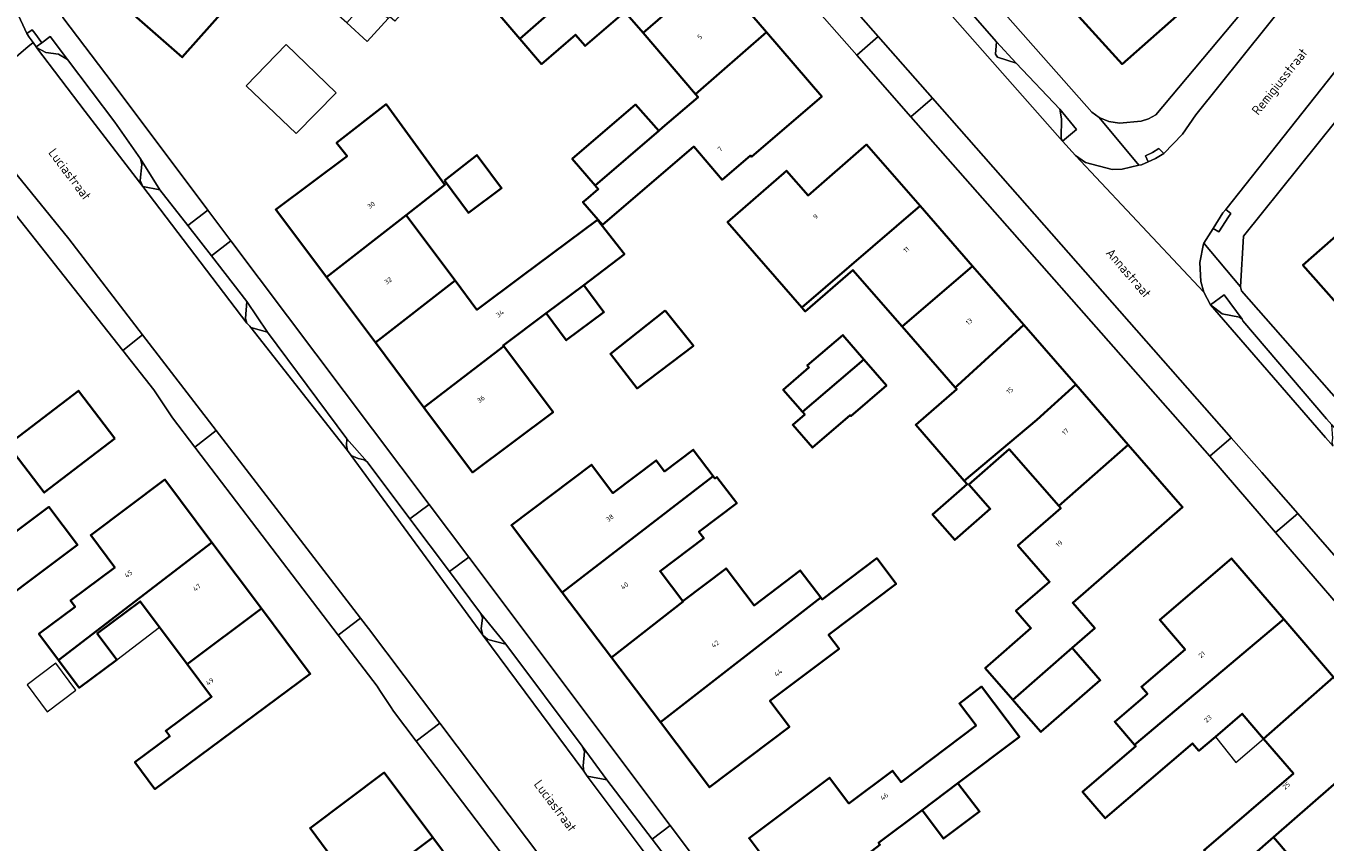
# Model space of a CAD drawing. Header units: metres. Extents: x 183400 to 185591, y 327112 to 329102.
# Tile 25 of 107: x 184040 to 184137, y 327654 to 327714. Entities that reach past the tile are written whole.
import ezdxf

# ---------------------------------------------------------------- set-up
doc = ezdxf.new("R2010")
doc.units = ezdxf.units.M
for name, color, linetype, lineweight in [('B-WE-GR-GROENVOORZIENING-GV', 80, 'Continuous', 18), ('B-WE-GR-HAAG-GV', 90, 'GR-HAAG1', 13), ('B-WE-OG-BEBOUWING-GV', 7, 'Continuous', 35), ('B-WE-OG-BEBOUWING_HUISNUMMER-T18', 10, 'Continuous', 18), ('B-WE-OG-BEBOUWING_LUIFEL-GV', 7, 'Continuous', 18), ('B-WE-OG-BEBOUWING_OVERIG-GV', 7, 'Continuous', 18), ('B-WE-OG-BEBOUWING_STRAATNAAM-T35', 50, 'Continuous', 35), ('B-WE-OG-TERREIN_ERF-GV', 7, 'Continuous', 18), ('B-WE-VH-VERHARDING_ASFALT-GV', 252, 'Continuous', 18), ('B-WE-VH-VERHARDING_BETON-GV', 252, 'Continuous', 18), ('B-WE-VH-VERHARDING_BETONSTRAATSTEEN-GV', 252, 'Continuous', 18), ('B-WE-VH-VERHARDING_TEGEL-GV', 252, 'Continuous', 18)]:
    doc.layers.add(name, color=color, linetype=linetype, lineweight=lineweight)
doc.styles.add('NLCS-ISO-M200-T25', font='NLCS-ISO.ttf')
doc.linetypes.add('GR-HAAG1', pattern='A,6,[176,NLCS.SHX,S=0.125,R=0,X=0,Y=0],-2', length=8)

msp = doc.modelspace()

# ---------------------------------------------------------------- linework, layer by layer
at = {"layer": 'B-WE-GR-GROENVOORZIENING-GV', "flags": 128}
for points in [[(184040.613, 327712.849), (184041.296, 327712.496), (184042.243, 327712.358), (184042.909, 327711.959), (184041.613, 327713.677), (184041.001, 327713.216), (184040.579, 327712.898), (184040.613, 327712.849)], [(184112.13, 327713.29), (184112.08, 327712.37), (184112.21, 327712.13), (184113.62, 327711.68), (184112.13, 327713.29)], [(184117.07, 327705.87), (184118.114, 327706.75), (184116.85, 327708.25), (184116.98, 327707.53), (184116.96, 327706.09), (184117.07, 327705.87)], [(184049.8, 327702.26), (184048.35, 327704.57), (184048.45, 327704.15), (184048.33, 327702.95), (184048.54, 327702.5), (184049.8, 327702.26)], [(184128.1, 327693.69), (184128.96, 327693.02), (184130.25, 327692.77), (184130.45, 327692.62), (184129.117, 327694.436), (184128.1, 327693.69)], [(184056.583, 327691.985), (184057.82, 327691.65), (184056.27, 327693.94), (184056.19, 327692.66), (184056.28, 327692.32), (184056.492, 327692.094), (184056.583, 327691.985)], [(184064.051, 327682.46), (184064.57, 327682.22), (184065.03, 327682.12), (184065.24, 327681.98), (184063.73, 327683.7), (184063.7, 327683.19), (184063.785, 327682.82), (184064.051, 327682.46)], [(184073.86, 327669.07), (184074.23, 327668.73), (184075.58, 327668.4), (184073.7, 327670.69), (184073.84, 327670.35), (184073.74, 327669.53), (184073.86, 327669.07)], [(184081.26, 327660.8), (184081.44, 327660.39), (184081.33, 327659.33), (184081.382, 327658.927), (184081.64, 327658.56), (184083.1, 327658.27), (184081.26, 327660.8)]]:
    msp.add_lwpolyline(points, close=True, dxfattribs=at)
at = {"layer": 'B-WE-GR-HAAG-GV', "flags": 128}
for points in [[(184040.579, 327712.898), (184040.613, 327712.849), (184041.296, 327712.496), (184042.243, 327712.358), (184042.909, 327711.959), (184041.613, 327713.677), (184041.001, 327713.216), (184040.579, 327712.898)], [(184112.13, 327713.29), (184112.08, 327712.37), (184112.21, 327712.13), (184113.62, 327711.68), (184112.13, 327713.29)], [(184117.07, 327705.87), (184118.114, 327706.75), (184116.85, 327708.25), (184116.98, 327707.53), (184116.96, 327706.09), (184117.07, 327705.87)], [(184049.8, 327702.26), (184048.35, 327704.57), (184048.45, 327704.15), (184048.33, 327702.95), (184048.54, 327702.5), (184049.8, 327702.26)], [(184130.45, 327692.62), (184129.117, 327694.436), (184128.1, 327693.69), (184128.96, 327693.02), (184130.25, 327692.77), (184130.45, 327692.62)], [(184056.583, 327691.985), (184057.82, 327691.65), (184056.27, 327693.94), (184056.19, 327692.66), (184056.28, 327692.32), (184056.492, 327692.094), (184056.583, 327691.985)], [(184063.73, 327683.7), (184063.7, 327683.19), (184063.785, 327682.82), (184064.051, 327682.46), (184064.57, 327682.22), (184065.03, 327682.12), (184065.24, 327681.98), (184063.73, 327683.7)], [(184075.58, 327668.4), (184073.7, 327670.69), (184073.84, 327670.35), (184073.74, 327669.53), (184073.86, 327669.07), (184074.23, 327668.73), (184075.58, 327668.4)], [(184081.64, 327658.56), (184083.1, 327658.27), (184081.26, 327660.8), (184081.44, 327660.39), (184081.33, 327659.33), (184081.382, 327658.927), (184081.64, 327658.56)]]:
    msp.add_lwpolyline(points, close=True, dxfattribs=at)
at = {"layer": 'B-WE-OG-BEBOUWING-GV', "flags": 128}
for points in [[(184076.612, 327713.51), (184087.355, 327722.92), (184083.48, 327727.439), (184078.152, 327722.858), (184080.35, 327720.3), (184074.84, 327715.58), (184076.612, 327713.51)], [(184091.096, 327718.556), (184087.355, 327722.92), (184076.612, 327713.51), (184078.23, 327711.62), (184080.77, 327713.81), (184081.48, 327712.98), (184084.45, 327715.52), (184085.804, 327713.939), (184091.096, 327718.556)], [(184055.735, 327716.967), (184050.598, 327721.575), (184046.294, 327716.692), (184051.47, 327712.129), (184055.735, 327716.967)], [(184122.697, 327720.611), (184117.53, 327715.976), (184121.496, 327711.619), (184126.633, 327716.126), (184123.335, 327719.884), (184122.697, 327720.611)], [(184091.096, 327718.556), (184085.804, 327713.939), (184089.709, 327709.383), (184095.002, 327714.001), (184091.096, 327718.556)], [(184089.709, 327709.383), (184089.9, 327709.16), (184087.26, 327706.89), (184086.99, 327706.658), (184082.231, 327702.577), (184082.46, 327702.31), (184081.53, 327701.51), (184081.329, 327701.337), (184082.786, 327699.642), (184089.58, 327705.468), (184091.696, 327703.001), (184093.799, 327704.804), (184093.877, 327704.713), (184099.115, 327709.204), (184095.002, 327714.001), (184089.709, 327709.383)], [(184062.211, 327695.748), (184068.145, 327700.369), (184071.046, 327702.628), (184066.662, 327708.624), (184062.972, 327705.741), (184063.753, 327704.769), (184058.438, 327700.796), (184062.211, 327695.748)], [(184082.231, 327702.577), (184086.99, 327706.658), (184085.24, 327708.6), (184080.53, 327704.56), (184082.231, 327702.577)], [(184139.019, 327692.054), (184144.391, 327696.872), (184144.42, 327696.84), (184147.35, 327699.42), (184149.77, 327701.55), (184150.59, 327702.27), (184146.63, 327706.76), (184143.39, 327703.91), (184145.08, 327701.99), (184141.67, 327698.987), (184139.908, 327700.988), (184134.979, 327696.644), (184139.019, 327692.054)], [(184071.001, 327702.944), (184072.79, 327700.53), (184075.26, 327702.377), (184073.591, 327704.61), (184073.422, 327704.835), (184071.001, 327702.944)], [(184097.645, 327693.475), (184106.443, 327701.05), (184102.454, 327705.625), (184098.105, 327701.833), (184096.501, 327703.672), (184092.107, 327699.841), (184097.645, 327693.475)], [(184110.365, 327696.552), (184106.443, 327701.05), (184097.645, 327693.475), (184097.895, 327693.188), (184101.438, 327696.276), (184105.116, 327692.057), (184110.365, 327696.552)], [(184062.211, 327695.748), (184065.861, 327690.866), (184071.794, 327695.488), (184068.21, 327700.283), (184068.145, 327700.369), (184062.211, 327695.748)], [(184078.574, 327693.048), (184081.386, 327695.149), (184081.382, 327695.154), (184084.415, 327697.457), (184082.399, 327700.022), (184076.767, 327695.817), (184073.419, 327693.314), (184071.794, 327695.488), (184065.861, 327690.866), (184069.479, 327686.025), (184075.427, 327690.593), (184075.378, 327690.659), (184078.574, 327693.048)], [(184110.365, 327696.552), (184105.116, 327692.057), (184109.073, 327687.518), (184109.238, 327687.658), (184114.171, 327692.187), (184110.365, 327696.552)], [(184081.386, 327695.149), (184078.574, 327693.048), (184080.077, 327691.038), (184082.888, 327693.139), (184081.386, 327695.149)], [(184087.444, 327693.264), (184083.37, 327690.02), (184085.361, 327687.446), (184089.558, 327690.625), (184087.444, 327693.264)], [(184118.043, 327687.746), (184114.171, 327692.187), (184109.238, 327687.658), (184109.073, 327687.518), (184109.179, 327687.397), (184106.119, 327684.729), (184109.742, 327680.574), (184115.152, 327685.113), (184118.043, 327687.746)], [(184097.694, 327685.702), (184102.264, 327689.615), (184100.7, 327691.43), (184098.046, 327689.148), (184098.16, 327689.016), (184096.254, 327687.354), (184097.694, 327685.702)], [(184075.427, 327690.593), (184069.479, 327686.025), (184073.095, 327681.187), (184079.102, 327685.677), (184075.427, 327690.593)], [(184097.694, 327685.702), (184097.857, 327685.515), (184096.96, 327684.733), (184098.439, 327683.037), (184101.236, 327685.45), (184101.291, 327685.386), (184103.94, 327687.67), (184102.264, 327689.615), (184097.694, 327685.702)], [(184046.448, 327683.73), (184043.728, 327687.277), (184038.459, 327683.236), (184041.18, 327679.689), (184046.448, 327683.73)], [(184118.043, 327687.746), (184115.152, 327685.113), (184109.742, 327680.574), (184109.964, 327680.32), (184107.378, 327678.066), (184109.034, 327676.166), (184111.68, 327678.473), (184110.09, 327680.297), (184113.097, 327682.919), (184116.78, 327678.695), (184121.964, 327683.249), (184118.043, 327687.746)], [(184079.789, 327672.236), (184091.025, 327680.92), (184089.545, 327682.878), (184087.415, 327681.267), (184086.794, 327682.089), (184083.564, 327679.646), (184081.959, 327681.768), (184075.993, 327677.256), (184079.789, 327672.236)], [(184121.964, 327683.249), (184116.78, 327678.695), (184116.928, 327678.525), (184113.74, 327675.745), (184116.093, 327673.047), (184113.59, 327670.865), (184114.708, 327669.584), (184111.301, 327666.613), (184113.356, 327664.255), (184117.782, 327668.112), (184119.463, 327669.577), (184117.82, 327671.461), (184126.013, 327678.605), (184121.964, 327683.249)], [(184042.251, 327667.194), (184053.681, 327675.971), (184050.177, 327680.657), (184044.643, 327676.519), (184046.44, 327674.116), (184043.14, 327671.649), (184043.487, 327671.185), (184040.781, 327669.16), (184042.251, 327667.194)], [(184091.025, 327680.92), (184079.789, 327672.236), (184083.455, 327667.388), (184088.787, 327671.563), (184088.764, 327671.593), (184087.075, 327673.826), (184090.329, 327676.287), (184089.967, 327676.765), (184092.783, 327678.895), (184091.305, 327680.849), (184091.161, 327680.74), (184091.025, 327680.92)], [(184035.257, 327669.5), (184043.658, 327675.782), (184041.532, 327678.625), (184033.131, 327672.343), (184035.257, 327669.5)], [(184057.361, 327671.05), (184053.681, 327675.971), (184042.251, 327667.194), (184043.787, 327665.14), (184046.59, 327667.236), (184045.135, 327669.182), (184048.338, 327671.578), (184049.765, 327669.669), (184051.838, 327666.897), (184057.361, 327671.05)], [(184087.097, 327662.572), (184090.758, 327657.731), (184096.716, 327662.237), (184095.263, 327664.159), (184100.407, 327668.049), (184099.629, 327669.078), (184104.662, 327672.884), (184103.215, 327674.798), (184099.155, 327671.728), (184099.046, 327671.872), (184087.097, 327662.572)], [(184133.55, 327670.244), (184129.664, 327674.785), (184124.308, 327670.201), (184126.194, 327667.998), (184122.942, 327665.215), (184123.391, 327664.691), (184120.959, 327662.61), (184122.424, 327660.898), (184133.55, 327670.244)], [(184088.764, 327671.593), (184088.787, 327671.563), (184083.455, 327667.388), (184087.097, 327662.572), (184099.046, 327671.872), (184097.521, 327673.889), (184094.075, 327671.284), (184091.994, 327674.035), (184088.764, 327671.593)], [(184057.361, 327671.05), (184051.838, 327666.897), (184053.65, 327664.474), (184050.238, 327661.923), (184050.532, 327661.53), (184047.937, 327659.59), (184049.434, 327657.588), (184061.004, 327666.178), (184057.361, 327671.05)], [(184128.454, 327661.495), (184130.453, 327663.206), (184132.049, 327661.342), (184137.247, 327665.925), (184133.55, 327670.244), (184122.424, 327660.898), (184122.52, 327660.786), (184118.554, 327657.392), (184120.245, 327655.417), (184126.756, 327660.989), (184127.224, 327660.442), (184128.454, 327661.495)], [(184117.782, 327668.112), (184113.356, 327664.255), (184113.471, 327664.123), (184115.454, 327661.849), (184119.879, 327665.707), (184117.912, 327667.963), (184117.782, 327668.112)], [(184132.778, 327653.999), (184141.17, 327661.341), (184137.247, 327665.925), (184132.049, 327661.342), (184134.27, 327658.746), (184127.607, 327653.044), (184127.737, 327652.893), (184126.308, 327651.671), (184127.938, 327649.764), (184132.778, 327653.999)], [(184097.523, 327648.86), (184103.46, 327653.444), (184103.35, 327653.59), (184106.6, 327656.03), (184109.27, 327658.04), (184113.85, 327661.49), (184111.03, 327665.23), (184109.38, 327663.98), (184110.62, 327662.33), (184105.03, 327658.11), (184104.39, 327658.96), (184101.14, 327656.52), (184099.702, 327658.434), (184093.708, 327653.926), (184097.523, 327648.86)], [(184141.17, 327661.341), (184132.778, 327653.999), (184139.49, 327646.156), (184145.796, 327651.553), (184145.369, 327652.052), (184143.033, 327654.782), (184145.198, 327656.635), (184141.17, 327661.341)], [(184058.729, 327645.258), (184061.527, 327647.361), (184064.732, 327649.754), (184064.662, 327649.847), (184070.143, 327653.973), (184066.523, 327658.819), (184060.987, 327654.684), (184062.693, 327652.4), (184059.408, 327649.947), (184059.845, 327649.362), (184057.025, 327647.255), (184054.9, 327650.099), (184050.174, 327646.568), (184053.866, 327641.625), (184058.729, 327645.258)], [(184106.6, 327656.03), (184106.677, 327655.927), (184108.2, 327653.9), (184110.88, 327655.91), (184109.323, 327657.969), (184109.27, 327658.04), (184106.6, 327656.03)], [(184070.143, 327653.973), (184064.662, 327649.847), (184064.732, 327649.754), (184068.235, 327645.064), (184073.678, 327649.241), (184070.143, 327653.973)]]:
    msp.add_lwpolyline(points, close=True, dxfattribs=at)
at = {"layer": 'B-WE-OG-BEBOUWING_LUIFEL-GV', "flags": 128}
for points in [[(184066.807, 327715.023), (184065.257, 327716.429), (184063.722, 327714.687), (184065.249, 327713.299), (184066.807, 327715.023)], [(184046.59, 327667.236), (184049.765, 327669.669), (184048.338, 327671.578), (184045.135, 327669.182), (184046.59, 327667.236)], [(184128.454, 327661.495), (184129.984, 327659.579), (184132.049, 327661.342), (184130.453, 327663.206), (184128.454, 327661.495)]]:
    msp.add_lwpolyline(points, close=True, dxfattribs=at)
at = {"layer": 'B-WE-OG-BEBOUWING_OVERIG-GV', "flags": 128}
for points in [[(184062.925, 327709.482), (184059.219, 327713.086), (184056.227, 327710.01), (184059.966, 327706.439), (184062.925, 327709.482)], [(184039.903, 327665.358), (184041.4, 327663.356), (184043.547, 327664.96), (184042.049, 327666.963), (184039.903, 327665.358)]]:
    msp.add_lwpolyline(points, close=True, dxfattribs=at)
at = {"layer": 'B-WE-OG-TERREIN_ERF-GV', "flags": 128}
for points in [[(184094.002, 327736.61), (184119.24, 327708.03), (184119.79, 327707.63), (184120.52, 327707.34), (184121.31, 327707.23), (184122.92, 327707.36), (184123.47, 327707.54), (184124.02, 327707.85), (184137.89, 327724.41)], [(184148.185, 327659.037), (184132.941, 327676.707), (184128.03, 327682.4), (184105.77, 327707.694), (184101.727, 327712.288), (184086.14, 327730)], [(184091.096, 327718.556), (184095.002, 327714.001), (184099.115, 327709.204), (184093.877, 327704.713), (184093.799, 327704.804), (184091.696, 327703.001), (184089.58, 327705.468), (184082.786, 327699.642), (184081.329, 327701.337), (184081.53, 327701.51), (184082.46, 327702.31), (184082.231, 327702.577), (184080.53, 327704.56), (184085.24, 327708.6), (184086.99, 327706.658), (184086.99, 327706.658), (184087.26, 327706.89), (184089.9, 327709.16), (184089.709, 327709.383), (184085.804, 327713.939), (184084.45, 327715.52), (184081.48, 327712.98), (184080.77, 327713.81), (184078.23, 327711.62), (184076.612, 327713.51), (184074.84, 327715.58)], [(184126.633, 327716.126), (184121.496, 327711.619), (184117.53, 327715.976)], [(184042.581, 327715.101), (184046.321, 327710.141), (184053.38, 327700.744), (184055.099, 327698.456), (184069.858, 327678.809), (184072.811, 327674.879), (184087.833, 327654.882), (184090.459, 327651.385), (184105.227, 327631.726), (184107.17, 327629.14), (184108.63, 327627.8), (184110.355, 327625.476), (184140.54, 327584.8)], [(184142.193, 327714.542), (184141.238, 327713.343), (184139.56, 327711.235), (184138.84, 327709.14), (184130.55, 327698.79), (184130.32, 327695.01), (184130.41, 327694.73), (184147.253, 327675.551), (184149.8, 327672.652), (184167.655, 327652.321), (184167.7, 327652.27), (184170.128, 327649.552), (184191.59, 327625.52), (184194.82, 327625.5), (184194.94, 327625.56), (184195.06, 327625.62), (184210.62, 327639.224)], [(184083.248, 327642.264), (184068.91, 327661.172), (184067.22, 327663.4), (184066.991, 327663.741), (184066.186, 327664.942), (184065.98, 327665.25), (184063.081, 327669.055), (184052.483, 327682.962), (184052.393, 327683.08), (184050.74, 327685.25), (184049.34, 327687.35), (184047.033, 327690.27), (184036.881, 327703.12)], [(184139.019, 327692.054), (184134.979, 327696.644), (184139.908, 327700.988)], [(184139.49, 327646.156), (184132.778, 327653.999), (184127.938, 327649.764), (184126.308, 327651.671), (184127.737, 327652.893), (184127.607, 327653.044), (184134.27, 327658.746), (184132.049, 327661.342), (184130.453, 327663.206), (184128.454, 327661.495), (184127.224, 327660.442), (184126.756, 327660.989), (184120.245, 327655.417), (184118.554, 327657.392), (184122.52, 327660.786), (184122.424, 327660.898), (184120.959, 327662.61), (184123.391, 327664.691), (184122.942, 327665.215), (184126.194, 327667.998), (184124.308, 327670.201), (184129.664, 327674.785), (184133.55, 327670.244), (184137.247, 327665.925)], [(184097.523, 327648.86), (184093.708, 327653.926), (184099.702, 327658.434), (184101.14, 327656.52), (184104.39, 327658.96), (184105.03, 327658.11), (184110.62, 327662.33), (184109.38, 327663.98), (184111.03, 327665.23), (184113.85, 327661.49), (184109.27, 327658.04), (184109.323, 327657.969), (184110.88, 327655.91), (184108.2, 327653.9), (184106.677, 327655.927), (184106.6, 327656.03), (184103.35, 327653.59)], [(184062.693, 327652.4), (184060.987, 327654.684), (184066.523, 327658.819), (184070.143, 327653.973), (184073.678, 327649.241)]]:
    msp.add_lwpolyline(points, dxfattribs=at)
for points in [[(184055.735, 327716.967), (184051.47, 327712.129), (184046.294, 327716.692), (184050.598, 327721.575), (184054.593, 327726.107), (184058.563, 327730.611), (184058.937, 327731.035), (184063.971, 327726.598), (184063.554, 327726.126), (184066.345, 327723.666), (184064.394, 327721.453), (184069.323, 327717.109), (184067.306, 327714.82), (184066.926, 327715.155), (184066.807, 327715.023), (184065.257, 327716.429), (184063.722, 327714.687), (184058.096, 327719.646), (184055.735, 327716.967)], [(184071.794, 327695.488), (184073.419, 327693.314), (184076.767, 327695.817), (184082.399, 327700.022), (184084.415, 327697.457), (184081.382, 327695.154), (184081.386, 327695.149), (184082.888, 327693.139), (184080.077, 327691.038), (184078.574, 327693.048), (184075.378, 327690.659), (184075.427, 327690.593), (184079.102, 327685.677), (184073.095, 327681.187), (184069.479, 327686.025), (184065.861, 327690.866), (184062.211, 327695.748), (184058.438, 327700.796), (184063.753, 327704.769), (184062.972, 327705.741), (184066.662, 327708.624), (184071.046, 327702.628), (184068.145, 327700.369), (184068.21, 327700.283), (184071.794, 327695.488)], [(184071.001, 327702.944), (184073.422, 327704.835), (184073.591, 327704.61), (184075.26, 327702.377), (184072.79, 327700.53), (184071.001, 327702.944)], [(184106.443, 327701.05), (184110.365, 327696.552), (184114.171, 327692.187), (184118.043, 327687.746), (184121.964, 327683.249), (184126.013, 327678.605), (184117.82, 327671.461), (184119.463, 327669.577), (184117.782, 327668.112), (184117.912, 327667.963), (184119.879, 327665.707), (184115.454, 327661.849), (184113.471, 327664.123), (184113.356, 327664.255), (184111.301, 327666.613), (184114.708, 327669.584), (184113.59, 327670.865), (184116.093, 327673.047), (184113.74, 327675.745), (184116.928, 327678.525), (184116.78, 327678.695), (184113.097, 327682.919), (184110.09, 327680.297), (184111.68, 327678.473), (184109.034, 327676.166), (184107.378, 327678.066), (184109.964, 327680.32), (184109.742, 327680.574), (184106.119, 327684.729), (184109.179, 327687.397), (184109.073, 327687.518), (184105.116, 327692.057), (184101.438, 327696.276), (184097.895, 327693.188), (184097.645, 327693.475), (184092.107, 327699.841), (184096.501, 327703.672), (184098.105, 327701.833), (184102.454, 327705.625), (184106.443, 327701.05)], [(184087.444, 327693.264), (184089.558, 327690.625), (184085.361, 327687.446), (184083.37, 327690.02), (184087.444, 327693.264)], [(184102.264, 327689.615), (184103.94, 327687.67), (184101.291, 327685.386), (184101.236, 327685.45), (184098.439, 327683.037), (184096.96, 327684.733), (184097.857, 327685.515), (184097.694, 327685.702), (184096.254, 327687.354), (184098.16, 327689.016), (184098.046, 327689.148), (184100.7, 327691.43), (184102.264, 327689.615)], [(184046.448, 327683.73), (184041.18, 327679.689), (184038.459, 327683.236), (184043.728, 327687.277), (184046.448, 327683.73)], [(184088.764, 327671.593), (184091.994, 327674.035), (184094.075, 327671.284), (184097.521, 327673.889), (184099.046, 327671.872), (184099.155, 327671.728), (184103.215, 327674.798), (184104.662, 327672.884), (184099.629, 327669.078), (184100.407, 327668.049), (184095.263, 327664.159), (184096.716, 327662.237), (184090.758, 327657.731), (184087.097, 327662.572), (184083.455, 327667.388), (184079.789, 327672.236), (184075.993, 327677.256), (184081.959, 327681.768), (184083.564, 327679.646), (184086.794, 327682.089), (184087.415, 327681.267), (184089.545, 327682.878), (184091.025, 327680.92), (184091.161, 327680.74), (184091.305, 327680.849), (184092.783, 327678.895), (184089.967, 327676.765), (184090.329, 327676.287), (184087.075, 327673.826), (184088.764, 327671.593)], [(184042.251, 327667.194), (184040.781, 327669.16), (184043.487, 327671.185), (184043.14, 327671.649), (184046.44, 327674.116), (184044.643, 327676.519), (184050.177, 327680.657), (184053.681, 327675.971), (184057.361, 327671.05), (184061.004, 327666.178), (184049.434, 327657.588), (184047.937, 327659.59), (184050.532, 327661.53), (184050.238, 327661.923), (184053.65, 327664.474), (184051.838, 327666.897), (184049.765, 327669.669), (184048.338, 327671.578), (184045.135, 327669.182), (184046.59, 327667.236), (184043.787, 327665.14), (184042.251, 327667.194)], [(184035.257, 327669.5), (184033.131, 327672.343), (184041.532, 327678.625), (184043.658, 327675.782), (184035.257, 327669.5)]]:
    msp.add_lwpolyline(points, close=True, dxfattribs=at)
at = {"layer": 'B-WE-VH-VERHARDING_ASFALT-GV', "flags": 128}
for points in [[(184137.22, 327683.159), (184136.666, 327683.799), (184128.1, 327693.69), (184127.58, 327694.63), (184118.03, 327704.81), (184117.07, 327705.87), (184075.32, 327753.21)], [(184087.449, 327731.725), (184103.318, 327713.688), (184107.361, 327709.094), (184129.639, 327683.773), (184131.92, 327681.18), (184134.585, 327678.126), (184149.92, 327660.551)], [(184141.192, 327725.586), (184126.99, 327707.85), (184126, 327706.39), (184124.62, 327704.97), (184124, 327704.58), (184123.44, 327704.337), (184122.94, 327704.12), (184122.753, 327704.079), (184121.5, 327703.8), (184120.75, 327703.77), (184118.78, 327704.28), (184118.03, 327704.81), (184127.58, 327694.63), (184127.36, 327695.43), (184127.29, 327696.83), (184127.57, 327698.23), (184127.597, 327698.273), (184128.29, 327699.38), (184129.01, 327700.53), (184129.221, 327700.796), (184129.221, 327700.796), (184138.295, 327712.238), (184139.679, 327713.983), (184140.929, 327715.55)], [(184139.055, 327582.207), (184138.805, 327582.493), (184137.82, 327583.62), (184081.64, 327658.56), (184081.382, 327658.927), (184073.86, 327669.07), (184064.051, 327682.46), (184063.785, 327682.82), (184056.583, 327691.985), (184056.492, 327692.094), (184056.28, 327692.32), (184048.54, 327702.5), (184044.237, 327708.1), (184040.613, 327712.849), (184040.579, 327712.898), (184040.346, 327713.232), (184039.964, 327712.907), (184035.136, 327708.801)], [(184037.415, 327705.463), (184043.01, 327698.59), (184048.513, 327691.439), (184054.002, 327684.306), (184064.756, 327670.331), (184065.35, 327669.56), (184070.665, 327662.502), (184084.938, 327643.546), (184088.004, 327639.475), (184102.24, 327620.57), (184104.13, 327618.06), (184105.002, 327616.898), (184121.395, 327595.032), (184124.386, 327591.043), (184132.399, 327580.355)]]:
    msp.add_lwpolyline(points, dxfattribs=at)
at = {"layer": 'B-WE-VH-VERHARDING_BETON-GV', "flags": 128}
msp.add_lwpolyline([(184040.579, 327712.898), (184041.001, 327713.216), (184040.473, 327713.916), (184040.295, 327714.178), (184039.874, 327713.907), (184040.067, 327713.624), (184040.346, 327713.232), (184040.579, 327712.898)], close=True, dxfattribs=at)
at = {"layer": 'B-WE-VH-VERHARDING_BETONSTRAATSTEEN-GV', "flags": 128}
for points in [[(184075.32, 327753.21), (184117.07, 327705.87), (184116.96, 327706.09), (184116.98, 327707.53), (184116.85, 327708.25), (184113.62, 327711.68), (184113.62, 327711.68), (184112.21, 327712.13), (184112.08, 327712.37), (184112.13, 327713.29), (184105.51, 327720.89)], [(184089.148, 327650.38), (184086.488, 327653.851), (184083.1, 327658.27), (184081.64, 327658.56), (184137.82, 327583.62)]]:
    msp.add_lwpolyline(points, dxfattribs=at)
msp.add_lwpolyline([(184025.358, 327721.254, -0.34135), (184025.513, 327713.98), (184023.869, 327712.09), (184024.244, 327711.759), (184028.126, 327708.331), (184028.501, 327708), (184028.881, 327708.404, -0.27705), (184033.515, 327709.194), (184034.75, 327708.472), (184035.136, 327708.801), (184039.964, 327712.907), (184040.346, 327713.232), (184040.067, 327713.624), (184039.874, 327713.907), (184039.114, 327715.555, -0.236819)], format="xyb", dxfattribs=at)
for points in [[(184105.77, 327707.694), (184107.361, 327709.094), (184103.318, 327713.688), (184101.727, 327712.288), (184105.77, 327707.694)], [(184048.35, 327704.57), (184046.435, 327707.285), (184042.909, 327711.959), (184042.243, 327712.358), (184041.296, 327712.496), (184040.613, 327712.849), (184044.237, 327708.1), (184048.54, 327702.5), (184048.33, 327702.95), (184048.45, 327704.15), (184048.35, 327704.57)], [(184124.62, 327704.97), (184124.251, 327705.329), (184123.766, 327705.024), (184123.241, 327704.795), (184123.44, 327704.337), (184124, 327704.58), (184124.62, 327704.97)], [(184053.64, 327697.322), (184051.884, 327699.581), (184049.8, 327702.26), (184048.54, 327702.5), (184056.28, 327692.32), (184056.19, 327692.66), (184056.27, 327693.94), (184053.64, 327697.322)], [(184128.29, 327699.38), (184128.714, 327699.115), (184129.419, 327700.241), (184129.613, 327700.486), (184129.221, 327700.796), (184129.01, 327700.53), (184128.29, 327699.38)], [(184053.38, 327700.744), (184051.884, 327699.581), (184053.64, 327697.322), (184055.099, 327698.456), (184053.38, 327700.744)], [(184128.1, 327693.69), (184136.666, 327683.799), (184137.22, 327683.159), (184137.15, 327683.42), (184137.2, 327683.74), (184137.12, 327684.74), (184136.732, 327685.194), (184130.51, 327692.49), (184130.45, 327692.62), (184130.25, 327692.77), (184128.96, 327693.02), (184128.1, 327693.69)], [(184054.002, 327684.306), (184048.513, 327691.439), (184047.033, 327690.27), (184049.34, 327687.35), (184050.74, 327685.25), (184052.393, 327683.08), (184054.002, 327684.306)], [(184063.73, 327683.7), (184057.82, 327691.65), (184056.583, 327691.985), (184063.785, 327682.82), (184063.7, 327683.19), (184063.73, 327683.7)], [(184132.941, 327676.707), (184134.585, 327678.126), (184131.92, 327681.18), (184129.639, 327683.773), (184128.03, 327682.4), (184132.941, 327676.707)], [(184071.37, 327673.799), (184068.422, 327677.733), (184065.24, 327681.98), (184065.03, 327682.12), (184064.57, 327682.22), (184064.051, 327682.46), (184073.86, 327669.07), (184073.74, 327669.53), (184073.84, 327670.35), (184073.7, 327670.69), (184071.37, 327673.799)], [(184069.858, 327678.809), (184068.422, 327677.733), (184071.37, 327673.799), (184072.811, 327674.879), (184069.858, 327678.809)], [(184068.91, 327661.172), (184070.665, 327662.502), (184065.35, 327669.56), (184064.756, 327670.331), (184063.081, 327669.055), (184065.98, 327665.25), (184066.186, 327664.942), (184066.991, 327663.741), (184067.22, 327663.4), (184068.91, 327661.172)], [(184081.382, 327658.927), (184081.33, 327659.33), (184081.44, 327660.39), (184081.26, 327660.8), (184075.58, 327668.4), (184074.23, 327668.73), (184073.86, 327669.07), (184081.382, 327658.927)], [(184087.833, 327654.882), (184086.488, 327653.851), (184089.148, 327650.38), (184090.459, 327651.385), (184087.833, 327654.882)]]:
    msp.add_lwpolyline(points, close=True, dxfattribs=at)
at = {"layer": 'B-WE-VH-VERHARDING_TEGEL-GV', "flags": 128}
for points in [[(184117.07, 327705.87), (184118.03, 327704.81), (184118.78, 327704.28), (184120.75, 327703.77), (184121.5, 327703.8), (184122.753, 327704.079), (184119.79, 327707.63), (184119.24, 327708.03), (184094.002, 327736.61), (184092.816, 327735.52), (184093.91, 327734.33), (184095.49, 327732.22), (184103.84, 327722.82), (184105.51, 327720.89), (184112.13, 327713.29), (184113.62, 327711.68), (184116.85, 327708.25), (184118.114, 327706.75), (184117.07, 327705.87)], [(184101.727, 327712.288), (184103.318, 327713.688), (184087.449, 327731.725), (184085.835, 327730.361), (184086.14, 327730), (184101.727, 327712.288)], [(184119.79, 327707.63), (184122.753, 327704.079), (184122.94, 327704.12), (184123.44, 327704.337), (184123.241, 327704.795), (184123.766, 327705.024), (184124.251, 327705.329), (184124.62, 327704.97), (184126, 327706.39), (184126.99, 327707.85), (184141.192, 327725.586), (184139.584, 327726.873), (184137.682, 327724.584), (184137.89, 327724.41), (184124.02, 327707.85), (184123.47, 327707.54), (184122.92, 327707.36), (184121.31, 327707.23), (184120.52, 327707.34), (184119.79, 327707.63)], [(184039.114, 327715.555), (184039.874, 327713.907), (184040.295, 327714.178), (184040.473, 327713.916), (184041.001, 327713.216), (184041.613, 327713.677), (184042.909, 327711.959), (184046.435, 327707.285), (184048.35, 327704.57), (184049.8, 327702.26), (184051.884, 327699.581), (184053.38, 327700.744), (184046.321, 327710.141), (184042.581, 327715.101), (184042.46, 327719.356), (184039.114, 327715.555)], [(184127.597, 327698.273), (184130.32, 327695.01), (184130.55, 327698.79), (184138.84, 327709.14), (184139.56, 327711.235), (184138.295, 327712.238), (184129.221, 327700.796), (184129.613, 327700.486), (184129.419, 327700.241), (184128.714, 327699.115), (184128.29, 327699.38), (184127.597, 327698.273)], [(184035.775, 327707.409), (184035.339, 327707.041), (184034.706, 327707.816), (184035.098, 327708.127), (184034.75, 327708.472), (184033.515, 327709.194), (184030.818, 327706.131), (184034.044, 327706.463), (184036.881, 327703.12), (184047.033, 327690.27), (184048.513, 327691.439), (184043.01, 327698.59), (184037.415, 327705.463), (184035.775, 327707.409)], [(184107.361, 327709.094), (184105.77, 327707.694), (184128.03, 327682.4), (184129.639, 327683.773), (184107.361, 327709.094)], [(184057.82, 327691.65), (184063.73, 327683.7), (184065.24, 327681.98), (184068.422, 327677.733), (184069.858, 327678.809), (184055.099, 327698.456), (184053.64, 327697.322), (184056.27, 327693.94), (184057.82, 327691.65)], [(184130.32, 327695.01), (184127.597, 327698.273), (184127.57, 327698.23), (184127.29, 327696.83), (184127.36, 327695.43), (184127.58, 327694.63), (184128.1, 327693.69), (184129.117, 327694.436), (184130.45, 327692.62), (184130.51, 327692.49), (184136.732, 327685.194), (184137.12, 327684.74), (184138.88, 327682.65), (184139.149, 327682.336), (184143.511, 327677.247), (184143.74, 327676.98), (184145.84, 327674.4), (184145.904, 327674.329), (184147.253, 327675.551), (184130.41, 327694.73), (184130.32, 327695.01)], [(184054.002, 327684.306), (184052.393, 327683.08), (184052.483, 327682.962), (184063.081, 327669.055), (184064.756, 327670.331), (184054.002, 327684.306)], [(184134.585, 327678.126), (184132.941, 327676.707), (184148.185, 327659.037), (184149.92, 327660.551), (184134.585, 327678.126)], [(184086.488, 327653.851), (184087.833, 327654.882), (184072.811, 327674.879), (184071.37, 327673.799), (184073.7, 327670.69), (184075.58, 327668.4), (184081.26, 327660.8), (184083.1, 327658.27), (184086.488, 327653.851)], [(184083.248, 327642.264), (184084.938, 327643.546), (184070.665, 327662.502), (184068.91, 327661.172), (184083.248, 327642.264)]]:
    msp.add_lwpolyline(points, close=True, dxfattribs=at)

# ---------------------------------------------------------------- texts
at = {"layer": 'B-WE-OG-BEBOUWING_HUISNUMMER-T18', "char_height": 0.36, "attachment_point": 5, "style": 'NLCS-ISO-M200-T25'}
for s, insert, rotation in [('5', (184090.032, 327713.652), 40.6), ('7', (184091.537, 327705.292), 40.7), ('30', (184065.544, 327701.114), 36.8), ('9', (184098.664, 327700.251), 41.1), ('11', (184105.424, 327697.791), 41.1), ('32', (184066.811, 327695.474), 36.8), ('34', (184075.138, 327693.024), 36.8), ('13', (184110.097, 327692.43), 41.1), ('15', (184113.129, 327687.295), 41.1), ('36', (184073.723, 327686.65), 36.8), ('17', (184117.269, 327684.221), 41.1), ('38', (184083.332, 327677.791), 37.1), ('19', (184116.801, 327675.88), 41.1), ('45', (184047.455, 327673.627), 36.8), ('47', (184052.558, 327672.613), 36.8), ('40', (184084.42, 327672.743), 37.1), ('42', (184091.177, 327668.402), 37.1), ('21', (184127.445, 327667.62), 40.6), ('44', (184095.88, 327666.265), 37.1), ('49', (184053.518, 327665.602), 36.6), ('23', (184127.901, 327662.831), 40.6), ('25', (184133.739, 327657.845), 40.6), ('46', (184103.779, 327657.045), 36.9)]:
    msp.add_mtext(s, dxfattribs=dict(at, insert=insert, rotation=rotation))
at = {"layer": 'B-WE-OG-BEBOUWING_STRAATNAAM-T35', "char_height": 0.7, "attachment_point": 5, "style": 'NLCS-ISO-M200-T25'}
for s, insert, rotation in [('Remigiusstraat', (184133.322, 327710.266), 51.5), ('Luciastraat', (184043.092, 327703.412), 307), ('Annastraat', (184121.985, 327696.044), 311.1), ('Luciastraat', (184079.273, 327656.343), 307)]:
    msp.add_mtext(s, dxfattribs=dict(at, insert=insert, rotation=rotation))

doc.saveas('drawing.dxf')
